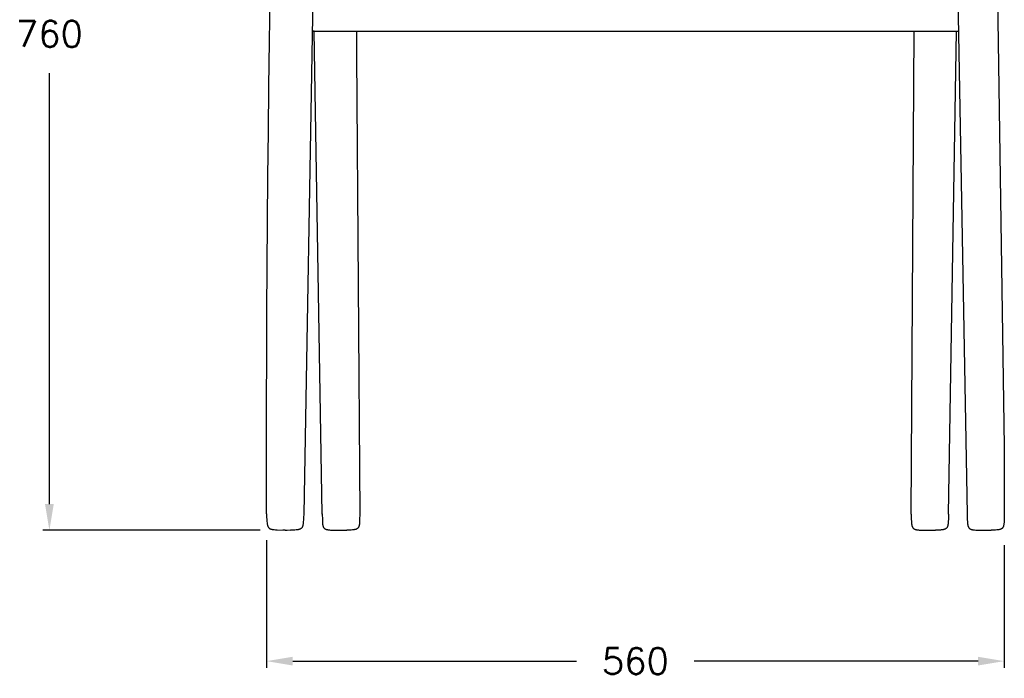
# Model space of a CAD drawing. Extents: x 27336 to 31322, y 10402 to 12001.
# Tile 1 of 12: x 27336 to 28089, y 10402 to 10906. Entities that reach past the tile are written whole.
import ezdxf

# ---------------------------------------------------------------- set-up
doc = ezdxf.new("R2010")
doc.units = 0
doc.header["$LTSCALE"] = 0.5
doc.layers.get('DEFPOINTS').update_dxf_attribs({"linetype": 'CONTINUOUS'})
doc.layers.add('Visible Lines', color=7, linetype='CONTINUOUS', true_color=0x000000)
doc.styles.get("Standard").update_dxf_attribs({"font": 'txt.shx', "bigfont": 'bigfont.shx'})
doc.dimstyles.new('STANDARD_ACAD', dxfattribs={"dimtxt": 0.18, "dimasz": 0.18, "dimexe": 0.18, "dimexo": 0.0625, "dimgap": 0.09, "dimtad": 0, "dimtih": 1, "dimtoh": 1, "dimdec": 4, "dimzin": 0, "dimdsep": 46, "dimtxsty": 'Standard', "dimcen": 0.09, "dimadec": 0, "dimazin": 0, "dimtfac": 1, "dimtdec": 4, "dimtofl": 0, "dimtmove": 0, "dimatfit": 3, "dimfxl": 1, "dimtolj": 1, "dimtzin": 0, "dimarcsym": 0})

# ---------------------------------------------------------------- blocks, each defined once
blk = doc.blocks.new('*D355')
at = {"layer": 'DEFPOINTS', "color": 0, "transparency": 16777216}
for p in [(27525.15, 10527.81), (28089.29, 10523.8), (27525.15, 10415.17)]:
    blk.add_point(p, dxfattribs=at)
at = {"layer": 'Visible Lines', "color": 0, "lineweight": -2, "transparency": 16777216}
for p, q in [((27525.15, 10507.81), (27525.15, 10410.17)), ((28089.29, 10503.8), (28089.29, 10410.17)), ((27545.15, 10415.17), (27762.22, 10415.17)), ((28069.29, 10415.17), (27852.22, 10415.17))]:
    blk.add_line(p, q, dxfattribs=at)
at = {"layer": 'Visible Lines', "color": 0, "transparency": 16777216}
for points in [[(27545.15, 10418.5), (27545.15, 10411.84), (27525.15, 10415.17)], [(28069.29, 10418.5), (28069.29, 10411.84), (28089.29, 10415.17)]]:
    blk.add_solid(points, dxfattribs=at)
at = {"layer": 'Visible Lines', "color": 0, "transparency": 16777216, "insert": (27807.22, 10415.17), "char_height": 20, "attachment_point": 5}
blk.add_mtext('\\A1;560', dxfattribs=at)
blk = doc.blocks.new('*D356')
at = {"layer": 'DEFPOINTS', "color": 0, "transparency": 16777216}
for p in [(27359.12, 11274.51), (27520.65, 11274.51), (27540.26, 10515.26)]:
    blk.add_point(p, dxfattribs=at)
at = {"layer": 'Visible Lines', "color": 0, "lineweight": -2, "transparency": 16777216}
for p, q in [((27500.65, 11274.51), (27354.12, 11274.51)), ((27359.12, 11254.51), (27359.12, 10924.88)), ((27359.12, 10535.26), (27359.12, 10864.88)), ((27520.26, 10515.26), (27354.12, 10515.26))]:
    blk.add_line(p, q, dxfattribs=at)
at = {"layer": 'Visible Lines', "color": 0, "transparency": 16777216}
for points in [[(27355.78, 11254.51), (27362.45, 11254.51), (27359.12, 11274.51)], [(27355.78, 10535.26), (27362.45, 10535.26), (27359.12, 10515.26)]]:
    blk.add_solid(points, dxfattribs=at)
at = {"layer": 'Visible Lines', "color": 0, "transparency": 16777216, "insert": (27359.12, 10894.88), "char_height": 20, "attachment_point": 5}
blk.add_mtext('\\A1;760', dxfattribs=at)

msp = doc.modelspace()

# ---------------------------------------------------------------- linework, layer by layer
at = {"layer": 'Visible Lines', "color": 0}
for p, q in [((28080.73, 11154.53), (28089.3, 10579.26)), ((27561.2, 10951.96), (27553.56, 10527.52)), ((28053.29, 10951.96), (28060.93, 10527.52)), ((27527.4, 10889), (27527.93, 10923.41)), ((27559.73, 10896.96), (28054.49, 10896.99)), ((27561.64, 10896.95), (27559.73, 10896.95)), ((27567.79, 10527.51), (27561.64, 10896.96)), ((27593.95, 10896.96), (27594, 10878.68)), ((27671.82, 10896.95), (27671.82, 10896.96)), ((27692.67, 10896.96), (27692.67, 10896.95)), ((27921.82, 10896.96), (27921.82, 10896.95)), ((27942.67, 10896.95), (27942.67, 10896.96)), ((28018.07, 10527.51), (28020.36, 10896.96)), ((28046.7, 10527.51), (28052.84, 10896.96)), ((27526.94, 10854.59), (27527.4, 10889)), ((27594, 10878.68), (27596.4, 10527.81)), ((27526.54, 10820.18), (27526.94, 10854.59)), ((27526.2, 10785.76), (27526.54, 10820.18)), ((27525.92, 10751.35), (27526.2, 10785.76)), ((27525.68, 10716.93), (27525.92, 10751.35)), ((27525.49, 10682.51), (27525.68, 10716.93)), ((27525.35, 10648.09), (27525.49, 10682.51)), ((27525.25, 10613.68), (27525.35, 10648.09)), ((27525.18, 10579.26), (27525.25, 10613.68)), ((27525.15, 10544.84), (27525.18, 10579.26)), ((28089.3, 10579.26), (28089.34, 10527.81)), ((27525.15, 10527.81), (27525.15, 10544.84)), ((27525.15, 10527.81), (27525.23, 10525.26)), ((27553.56, 10527.52), (27553.48, 10524.97)), ((27567.8, 10527.81), (27567.84, 10523.15)), ((27596.4, 10527.81), (27596.37, 10523.15)), ((28018.07, 10527.51), (28018.18, 10523.7)), ((28046.7, 10527.51), (28046.59, 10523.7)), ((28060.95, 10527.81), (28060.99, 10524.26)), ((28089.34, 10527.81), (28089.3, 10524.26)), ((27525.23, 10525.26), (27525.32, 10523.44)), ((27525.32, 10523.44), (27525.42, 10522.08)), ((27525.42, 10522.08), (27525.53, 10521.02)), ((27525.53, 10521.02), (27525.58, 10520.6)), ((27525.58, 10520.6), (27525.65, 10520.18)), ((27525.65, 10520.18), (27525.71, 10519.83)), ((27525.71, 10519.83), (27525.78, 10519.49)), ((27525.78, 10519.49), (27525.85, 10519.2)), ((27525.85, 10519.2), (27525.89, 10519.06)), ((27525.89, 10519.06), (27525.93, 10518.91)), ((27525.93, 10518.91), (27526, 10518.69)), ((27526, 10518.69), (27526.04, 10518.57)), ((27526.04, 10518.57), (27526.08, 10518.46)), ((27552.78, 10518.62), (27552.71, 10518.4)), ((27552.82, 10518.77), (27552.78, 10518.62)), ((27552.86, 10518.91), (27552.82, 10518.77)), ((27552.93, 10519.2), (27552.86, 10518.91)), ((27553, 10519.54), (27552.93, 10519.2)), ((27553.06, 10519.89), (27553, 10519.54)), ((27553.13, 10520.31), (27553.06, 10519.89)), ((27553.18, 10520.73), (27553.13, 10520.31)), ((27553.29, 10521.79), (27553.18, 10520.73)), ((27553.39, 10523.15), (27553.29, 10521.79)), ((27553.48, 10524.97), (27553.39, 10523.15)), ((27567.84, 10523.15), (27567.87, 10522.07)), ((27567.87, 10522.07), (27567.94, 10520.98)), ((27567.94, 10520.98), (27567.98, 10520.55)), ((27567.98, 10520.55), (27568.02, 10520.11)), ((27568.02, 10520.11), (27568.07, 10519.75)), ((27568.07, 10519.75), (27568.12, 10519.4)), ((27568.12, 10519.4), (27568.18, 10519.12)), ((27568.18, 10519.12), (27568.23, 10518.84)), ((27568.23, 10518.84), (27568.27, 10518.71)), ((27568.27, 10518.71), (27568.3, 10518.57)), ((27568.3, 10518.57), (27568.34, 10518.43)), ((27595.9, 10518.57), (27595.86, 10518.43)), ((27595.94, 10518.71), (27595.9, 10518.57)), ((27595.97, 10518.84), (27595.94, 10518.71)), ((27596.03, 10519.12), (27595.97, 10518.84)), ((27596.08, 10519.4), (27596.03, 10519.12)), ((27596.14, 10519.75), (27596.08, 10519.4)), ((27596.18, 10520.11), (27596.14, 10519.75)), ((27596.23, 10520.55), (27596.18, 10520.11)), ((27596.27, 10520.98), (27596.23, 10520.55)), ((27596.33, 10522.07), (27596.27, 10520.98)), ((27596.37, 10523.15), (27596.33, 10522.07)), ((28018.18, 10523.7), (28018.27, 10522)), ((28018.27, 10522), (28018.36, 10520.85)), ((28018.36, 10520.85), (28018.43, 10520.27)), ((28018.43, 10520.27), (28018.46, 10520)), ((28018.46, 10520), (28018.52, 10519.65)), ((28018.52, 10519.65), (28018.58, 10519.3)), ((28018.58, 10519.3), (28018.64, 10519.01)), ((28018.64, 10519.01), (28018.68, 10518.86)), ((28018.68, 10518.86), (28018.71, 10518.72)), ((28018.71, 10518.72), (28018.75, 10518.59)), ((28018.75, 10518.59), (28018.78, 10518.47)), ((28046.02, 10518.59), (28045.99, 10518.47)), ((28046.06, 10518.72), (28046.02, 10518.59)), ((28046.09, 10518.86), (28046.06, 10518.72)), ((28046.13, 10519.01), (28046.09, 10518.86)), ((28046.19, 10519.3), (28046.13, 10519.01)), ((28046.25, 10519.65), (28046.19, 10519.3)), ((28046.31, 10520), (28046.25, 10519.65)), ((28046.34, 10520.27), (28046.31, 10520)), ((28046.41, 10520.85), (28046.34, 10520.27)), ((28046.5, 10522), (28046.41, 10520.85)), ((28046.59, 10523.7), (28046.5, 10522)), ((28060.99, 10524.26), (28061.02, 10523.33)), ((28061.02, 10523.33), (28061.09, 10521.94)), ((28061.09, 10521.94), (28061.17, 10520.86)), ((28061.17, 10520.86), (28061.22, 10520.43)), ((28061.22, 10520.43), (28061.28, 10520)), ((28061.28, 10520), (28061.33, 10519.64)), ((28061.33, 10519.64), (28061.4, 10519.29)), ((28061.4, 10519.29), (28061.46, 10519)), ((28061.46, 10519), (28061.5, 10518.85)), ((28061.5, 10518.85), (28061.53, 10518.7)), ((28061.53, 10518.7), (28061.6, 10518.47)), ((28088.75, 10518.7), (28088.69, 10518.47)), ((28088.79, 10518.85), (28088.75, 10518.7)), ((28088.83, 10519), (28088.79, 10518.85)), ((28088.89, 10519.29), (28088.83, 10519)), ((28088.96, 10519.64), (28088.89, 10519.29)), ((28089.01, 10520), (28088.96, 10519.64)), ((28089.07, 10520.43), (28089.01, 10520)), ((28089.11, 10520.86), (28089.07, 10520.43)), ((28089.2, 10521.94), (28089.11, 10520.86)), ((28089.27, 10523.33), (28089.2, 10521.94)), ((28089.3, 10524.26), (28089.27, 10523.33)), ((27526.08, 10518.46), (27526.12, 10518.35)), ((27526.12, 10518.35), (27526.17, 10518.24)), ((27526.17, 10518.24), (27526.22, 10518.13)), ((27526.22, 10518.13), (27526.27, 10518.02)), ((27526.27, 10518.02), (27526.31, 10517.93)), ((27526.31, 10517.93), (27526.36, 10517.84)), ((27526.36, 10517.84), (27526.41, 10517.75)), ((27526.41, 10517.75), (27526.47, 10517.66)), ((27526.47, 10517.66), (27526.52, 10517.58)), ((27526.52, 10517.58), (27526.57, 10517.51)), ((27526.57, 10517.51), (27526.62, 10517.43)), ((27526.62, 10517.43), (27526.68, 10517.36)), ((27526.68, 10517.36), (27526.74, 10517.28)), ((27526.74, 10517.28), (27526.8, 10517.21)), ((27526.8, 10517.21), (27526.87, 10517.15)), ((27526.87, 10517.15), (27526.93, 10517.08)), ((27526.93, 10517.08), (27527, 10517.01)), ((27527, 10517.01), (27527.07, 10516.95)), ((27527.07, 10516.95), (27527.14, 10516.89)), ((27527.14, 10516.89), (27527.22, 10516.83)), ((27527.22, 10516.83), (27527.29, 10516.78)), ((27527.29, 10516.78), (27527.37, 10516.73)), ((27527.37, 10516.73), (27527.45, 10516.67)), ((27527.45, 10516.67), (27527.53, 10516.63)), ((27527.53, 10516.63), (27527.61, 10516.57)), ((27527.61, 10516.57), (27527.7, 10516.53)), ((27527.7, 10516.53), (27527.8, 10516.48)), ((27527.8, 10516.48), (27527.89, 10516.44)), ((27527.89, 10516.44), (27528, 10516.39)), ((27528, 10516.39), (27528.11, 10516.34)), ((27528.11, 10516.34), (27528.22, 10516.3)), ((27528.22, 10516.3), (27528.33, 10516.26)), ((27528.33, 10516.26), (27528.45, 10516.22)), ((27528.45, 10516.22), (27528.56, 10516.18)), ((27528.56, 10516.18), (27528.79, 10516.12)), ((27528.79, 10516.12), (27528.95, 10516.08)), ((27528.95, 10516.08), (27529.1, 10516.04)), ((27529.1, 10516.04), (27529.42, 10515.97)), ((27529.42, 10515.97), (27529.74, 10515.92)), ((27529.74, 10515.92), (27530.06, 10515.87)), ((27530.06, 10515.87), (27530.48, 10515.81)), ((27530.48, 10515.81), (27530.91, 10515.76)), ((27530.91, 10515.76), (27531.96, 10515.68)), ((27531.96, 10515.68), (27533.33, 10515.61)), ((27533.33, 10515.61), (27543.56, 10515.27)), ((27539.5, 10515.26), (27537.7, 10515.26)), ((27539.5, 10515.26), (27541.01, 10515.26)), ((27545.38, 10515.32), (27543.56, 10515.27)), ((27546.75, 10515.39), (27545.38, 10515.32)), ((27547.81, 10515.47), (27546.75, 10515.39)), ((27548.23, 10515.52), (27547.81, 10515.47)), ((27548.65, 10515.58), (27548.23, 10515.52)), ((27548.97, 10515.63), (27548.65, 10515.58)), ((27549.29, 10515.68), (27548.97, 10515.63)), ((27549.61, 10515.75), (27549.29, 10515.68)), ((27549.76, 10515.79), (27549.61, 10515.75)), ((27549.92, 10515.83), (27549.76, 10515.79)), ((27550.15, 10515.89), (27549.92, 10515.83)), ((27550.26, 10515.93), (27550.15, 10515.89)), ((27550.38, 10515.97), (27550.26, 10515.93)), ((27550.49, 10516.01), (27550.38, 10515.97)), ((27550.6, 10516.05), (27550.49, 10516.01)), ((27550.71, 10516.1), (27550.6, 10516.05)), ((27550.82, 10516.15), (27550.71, 10516.1)), ((27550.92, 10516.19), (27550.82, 10516.15)), ((27551.01, 10516.24), (27550.92, 10516.19)), ((27551.1, 10516.28), (27551.01, 10516.24)), ((27551.18, 10516.34), (27551.1, 10516.28)), ((27551.26, 10516.38), (27551.18, 10516.34)), ((27551.34, 10516.44), (27551.26, 10516.38)), ((27551.42, 10516.49), (27551.34, 10516.44)), ((27551.5, 10516.54), (27551.42, 10516.49)), ((27551.57, 10516.6), (27551.5, 10516.54)), ((27551.64, 10516.66), (27551.57, 10516.6)), ((27551.71, 10516.72), (27551.64, 10516.66)), ((27551.78, 10516.79), (27551.71, 10516.72)), ((27551.84, 10516.86), (27551.78, 10516.79)), ((27551.91, 10516.92), (27551.84, 10516.86)), ((27551.97, 10516.99), (27551.91, 10516.92)), ((27552.03, 10517.07), (27551.97, 10516.99)), ((27552.09, 10517.14), (27552.03, 10517.07)), ((27552.14, 10517.22), (27552.09, 10517.14)), ((27552.19, 10517.29), (27552.14, 10517.22)), ((27552.25, 10517.37), (27552.19, 10517.29)), ((27552.3, 10517.46), (27552.25, 10517.37)), ((27552.35, 10517.55), (27552.3, 10517.46)), ((27552.4, 10517.64), (27552.35, 10517.55)), ((27552.44, 10517.73), (27552.4, 10517.64)), ((27552.49, 10517.84), (27552.44, 10517.73)), ((27552.54, 10517.95), (27552.49, 10517.84)), ((27552.59, 10518.06), (27552.54, 10517.95)), ((27552.63, 10518.17), (27552.59, 10518.06)), ((27552.67, 10518.28), (27552.63, 10518.17)), ((27552.71, 10518.4), (27552.67, 10518.28)), ((27568.34, 10518.43), (27568.39, 10518.29)), ((27568.39, 10518.29), (27568.42, 10518.19)), ((27568.42, 10518.19), (27568.46, 10518.08)), ((27568.46, 10518.08), (27568.5, 10517.97)), ((27568.5, 10517.97), (27568.55, 10517.86)), ((27568.55, 10517.86), (27568.59, 10517.77)), ((27568.59, 10517.77), (27568.64, 10517.67)), ((27568.64, 10517.67), (27568.68, 10517.58)), ((27568.68, 10517.58), (27568.73, 10517.49)), ((27568.73, 10517.49), (27568.78, 10517.4)), ((27568.78, 10517.4), (27568.83, 10517.32)), ((27568.83, 10517.32), (27568.89, 10517.24)), ((27568.89, 10517.24), (27568.94, 10517.17)), ((27568.94, 10517.17), (27569, 10517.09)), ((27569, 10517.09), (27569.06, 10517.02)), ((27569.06, 10517.02), (27569.12, 10516.94)), ((27569.12, 10516.94), (27569.19, 10516.87)), ((27569.19, 10516.87), (27569.25, 10516.81)), ((27569.25, 10516.81), (27569.32, 10516.74)), ((27569.32, 10516.74), (27569.39, 10516.68)), ((27569.39, 10516.68), (27569.47, 10516.62)), ((27569.47, 10516.62), (27569.54, 10516.56)), ((27569.54, 10516.56), (27569.62, 10516.5)), ((27569.62, 10516.5), (27569.7, 10516.45)), ((27569.7, 10516.45), (27569.78, 10516.39)), ((27569.78, 10516.39), (27569.87, 10516.34)), ((27569.87, 10516.34), (27569.96, 10516.29)), ((27569.96, 10516.29), (27570.06, 10516.24)), ((27570.06, 10516.24), (27570.15, 10516.19)), ((27570.15, 10516.19), (27570.26, 10516.15)), ((27570.26, 10516.15), (27570.36, 10516.1)), ((27570.36, 10516.1), (27570.47, 10516.06)), ((27570.47, 10516.06), (27570.58, 10516.02)), ((27570.58, 10516.02), (27570.7, 10515.97)), ((27570.7, 10515.97), (27570.83, 10515.93)), ((27570.83, 10515.93), (27570.95, 10515.89)), ((27570.95, 10515.89), (27571.08, 10515.86)), ((27571.08, 10515.86), (27571.23, 10515.82)), ((27571.23, 10515.82), (27571.38, 10515.78)), ((27571.38, 10515.78), (27571.68, 10515.72)), ((27571.68, 10515.72), (27571.92, 10515.67)), ((27571.92, 10515.67), (27572.39, 10515.59)), ((27572.39, 10515.59), (27572.83, 10515.53)), ((27572.83, 10515.53), (27573.28, 10515.49)), ((27573.28, 10515.49), (27574.2, 10515.41)), ((27574.2, 10515.41), (27575.94, 10515.32)), ((27575.94, 10515.32), (27577.7, 10515.27)), ((27577.7, 10515.27), (27586.51, 10515.27)), ((27588.27, 10515.32), (27586.51, 10515.27)), ((27590, 10515.41), (27588.27, 10515.32)), ((27590.93, 10515.49), (27590, 10515.41)), ((27591.37, 10515.53), (27590.93, 10515.49)), ((27591.81, 10515.59), (27591.37, 10515.53)), ((27592.28, 10515.67), (27591.81, 10515.59)), ((27592.53, 10515.72), (27592.28, 10515.67)), ((27592.83, 10515.78), (27592.53, 10515.72)), ((27592.98, 10515.82), (27592.83, 10515.78)), ((27593.13, 10515.86), (27592.98, 10515.82)), ((27593.25, 10515.89), (27593.13, 10515.86)), ((27593.38, 10515.93), (27593.25, 10515.89)), ((27593.5, 10515.97), (27593.38, 10515.93)), ((27593.63, 10516.02), (27593.5, 10515.97)), ((27593.74, 10516.06), (27593.63, 10516.02)), ((27593.84, 10516.1), (27593.74, 10516.06)), ((27593.95, 10516.15), (27593.84, 10516.1)), ((27594.05, 10516.19), (27593.95, 10516.15)), ((27594.15, 10516.24), (27594.05, 10516.19)), ((27594.24, 10516.29), (27594.15, 10516.24)), ((27594.33, 10516.34), (27594.24, 10516.29)), ((27594.42, 10516.39), (27594.33, 10516.34)), ((27594.5, 10516.45), (27594.42, 10516.39)), ((27594.58, 10516.5), (27594.5, 10516.45)), ((27594.66, 10516.56), (27594.58, 10516.5)), ((27594.74, 10516.62), (27594.66, 10516.56)), ((27594.81, 10516.68), (27594.74, 10516.62)), ((27594.88, 10516.74), (27594.81, 10516.68)), ((27594.95, 10516.81), (27594.88, 10516.74)), ((27595.02, 10516.87), (27594.95, 10516.81)), ((27595.08, 10516.94), (27595.02, 10516.87)), ((27595.14, 10517.02), (27595.08, 10516.94)), ((27595.2, 10517.09), (27595.14, 10517.02)), ((27595.26, 10517.17), (27595.2, 10517.09)), ((27595.32, 10517.24), (27595.26, 10517.17)), ((27595.37, 10517.32), (27595.32, 10517.24)), ((27595.42, 10517.4), (27595.37, 10517.32)), ((27595.47, 10517.49), (27595.42, 10517.4)), ((27595.52, 10517.58), (27595.47, 10517.49)), ((27595.57, 10517.67), (27595.52, 10517.58)), ((27595.61, 10517.77), (27595.57, 10517.67)), ((27595.66, 10517.86), (27595.61, 10517.77)), ((27595.7, 10517.97), (27595.66, 10517.86)), ((27595.74, 10518.08), (27595.7, 10517.97)), ((27595.78, 10518.19), (27595.74, 10518.08)), ((27595.82, 10518.29), (27595.78, 10518.19)), ((27595.86, 10518.43), (27595.82, 10518.29)), ((28018.78, 10518.47), (28018.82, 10518.35)), ((28018.82, 10518.35), (28018.86, 10518.23)), ((28018.86, 10518.23), (28018.9, 10518.12)), ((28018.9, 10518.12), (28018.94, 10518.01)), ((28018.94, 10518.01), (28018.98, 10517.91)), ((28018.98, 10517.91), (28019.03, 10517.8)), ((28019.03, 10517.8), (28019.07, 10517.71)), ((28019.07, 10517.71), (28019.12, 10517.62)), ((28019.12, 10517.62), (28019.17, 10517.53)), ((28019.17, 10517.53), (28019.22, 10517.44)), ((28019.22, 10517.44), (28019.27, 10517.35)), ((28019.27, 10517.35), (28019.32, 10517.27)), ((28019.32, 10517.27), (28019.38, 10517.19)), ((28019.38, 10517.19), (28019.43, 10517.12)), ((28019.43, 10517.12), (28019.49, 10517.04)), ((28019.49, 10517.04), (28019.55, 10516.97)), ((28019.55, 10516.97), (28019.61, 10516.9)), ((28019.61, 10516.9), (28019.68, 10516.84)), ((28019.68, 10516.84), (28019.75, 10516.77)), ((28019.75, 10516.77), (28019.82, 10516.71)), ((28019.82, 10516.71), (28019.89, 10516.64)), ((28019.89, 10516.64), (28019.96, 10516.58)), ((28019.96, 10516.58), (28020.03, 10516.53)), ((28020.03, 10516.53), (28020.11, 10516.47)), ((28020.11, 10516.47), (28020.19, 10516.42)), ((28020.19, 10516.42), (28020.27, 10516.37)), ((28020.27, 10516.37), (28020.36, 10516.32)), ((28020.36, 10516.32), (28020.45, 10516.27)), ((28020.45, 10516.27), (28020.54, 10516.22)), ((28020.54, 10516.22), (28020.63, 10516.17)), ((28020.63, 10516.17), (28020.74, 10516.13)), ((28020.74, 10516.13), (28020.81, 10516.09)), ((28020.81, 10516.09), (28020.89, 10516.06)), ((28020.89, 10516.06), (28021.05, 10516)), ((28021.05, 10516), (28021.18, 10515.96)), ((28021.18, 10515.96), (28021.3, 10515.92)), ((28021.3, 10515.92), (28021.42, 10515.88)), ((28021.42, 10515.88), (28021.55, 10515.84)), ((28021.55, 10515.84), (28021.69, 10515.81)), ((28021.69, 10515.81), (28021.84, 10515.77)), ((28021.84, 10515.77), (28022.13, 10515.71)), ((28022.13, 10515.71), (28022.49, 10515.64)), ((28022.49, 10515.64), (28022.84, 10515.59)), ((28022.84, 10515.59), (28023.27, 10515.53)), ((28023.27, 10515.53), (28023.7, 10515.48)), ((28023.7, 10515.48), (28024.24, 10515.43)), ((28024.24, 10515.43), (28024.82, 10515.39)), ((28024.82, 10515.39), (28026.49, 10515.31)), ((28026.49, 10515.31), (28028.03, 10515.27)), ((28028.03, 10515.27), (28036.74, 10515.27)), ((28038.28, 10515.31), (28036.74, 10515.27)), ((28039.95, 10515.39), (28038.28, 10515.31)), ((28040.53, 10515.43), (28039.95, 10515.39)), ((28041.07, 10515.48), (28040.53, 10515.43)), ((28041.5, 10515.53), (28041.07, 10515.48)), ((28041.93, 10515.59), (28041.5, 10515.53)), ((28042.28, 10515.64), (28041.93, 10515.59)), ((28042.64, 10515.71), (28042.28, 10515.64)), ((28042.93, 10515.77), (28042.64, 10515.71)), ((28043.08, 10515.81), (28042.93, 10515.77)), ((28043.22, 10515.84), (28043.08, 10515.81)), ((28043.35, 10515.88), (28043.22, 10515.84)), ((28043.47, 10515.92), (28043.35, 10515.88)), ((28043.59, 10515.96), (28043.47, 10515.92)), ((28043.72, 10516), (28043.59, 10515.96)), ((28043.88, 10516.06), (28043.72, 10516)), ((28043.96, 10516.09), (28043.88, 10516.06)), ((28044.03, 10516.13), (28043.96, 10516.09)), ((28044.14, 10516.17), (28044.03, 10516.13)), ((28044.23, 10516.22), (28044.14, 10516.17)), ((28044.32, 10516.27), (28044.23, 10516.22)), ((28044.41, 10516.32), (28044.32, 10516.27)), ((28044.5, 10516.37), (28044.41, 10516.32)), ((28044.58, 10516.42), (28044.5, 10516.37)), ((28044.66, 10516.47), (28044.58, 10516.42)), ((28044.74, 10516.53), (28044.66, 10516.47)), ((28044.81, 10516.58), (28044.74, 10516.53)), ((28044.88, 10516.64), (28044.81, 10516.58)), ((28044.95, 10516.71), (28044.88, 10516.64)), ((28045.02, 10516.77), (28044.95, 10516.71)), ((28045.09, 10516.84), (28045.02, 10516.77)), ((28045.16, 10516.9), (28045.09, 10516.84)), ((28045.22, 10516.97), (28045.16, 10516.9)), ((28045.28, 10517.04), (28045.22, 10516.97)), ((28045.34, 10517.12), (28045.28, 10517.04)), ((28045.39, 10517.19), (28045.34, 10517.12)), ((28045.45, 10517.27), (28045.39, 10517.19)), ((28045.5, 10517.35), (28045.45, 10517.27)), ((28045.55, 10517.44), (28045.5, 10517.35)), ((28045.6, 10517.53), (28045.55, 10517.44)), ((28045.65, 10517.62), (28045.6, 10517.53)), ((28045.7, 10517.71), (28045.65, 10517.62)), ((28045.74, 10517.8), (28045.7, 10517.71)), ((28045.79, 10517.91), (28045.74, 10517.8)), ((28045.83, 10518.01), (28045.79, 10517.91)), ((28045.87, 10518.12), (28045.83, 10518.01)), ((28045.91, 10518.23), (28045.87, 10518.12)), ((28045.95, 10518.35), (28045.91, 10518.23)), ((28045.99, 10518.47), (28045.95, 10518.35)), ((28061.6, 10518.47), (28061.64, 10518.35)), ((28061.64, 10518.35), (28061.68, 10518.24)), ((28061.68, 10518.24), (28061.72, 10518.12)), ((28061.72, 10518.12), (28061.76, 10518.01)), ((28061.76, 10518.01), (28061.81, 10517.9)), ((28061.81, 10517.9), (28061.86, 10517.79)), ((28061.86, 10517.79), (28061.91, 10517.69)), ((28061.91, 10517.69), (28061.95, 10517.6)), ((28061.95, 10517.6), (28062, 10517.51)), ((28062, 10517.51), (28062.05, 10517.42)), ((28062.05, 10517.42), (28062.1, 10517.34)), ((28062.1, 10517.34), (28062.16, 10517.26)), ((28062.16, 10517.26), (28062.21, 10517.18)), ((28062.21, 10517.18), (28062.27, 10517.11)), ((28062.27, 10517.11), (28062.33, 10517.04)), ((28062.33, 10517.04), (28062.39, 10516.96)), ((28062.39, 10516.96), (28062.45, 10516.89)), ((28062.45, 10516.89), (28062.52, 10516.82)), ((28062.52, 10516.82), (28062.59, 10516.76)), ((28062.59, 10516.76), (28062.66, 10516.69)), ((28062.66, 10516.69), (28062.73, 10516.63)), ((28062.73, 10516.63), (28062.8, 10516.57)), ((28062.8, 10516.57), (28062.88, 10516.52)), ((28062.88, 10516.52), (28062.96, 10516.46)), ((28062.96, 10516.46), (28063.03, 10516.41)), ((28063.03, 10516.41), (28063.11, 10516.36)), ((28063.11, 10516.36), (28063.2, 10516.31)), ((28063.2, 10516.31), (28063.29, 10516.26)), ((28063.29, 10516.26), (28063.39, 10516.21)), ((28063.39, 10516.21), (28063.48, 10516.17)), ((28063.48, 10516.17), (28063.59, 10516.12)), ((28063.59, 10516.12), (28063.7, 10516.07)), ((28063.7, 10516.07), (28063.82, 10516.03)), ((28063.82, 10516.03), (28063.93, 10515.98)), ((28063.93, 10515.98), (28064.05, 10515.94)), ((28064.05, 10515.94), (28064.16, 10515.91)), ((28064.16, 10515.91), (28064.4, 10515.84)), ((28064.4, 10515.84), (28064.56, 10515.8)), ((28064.56, 10515.8), (28064.72, 10515.76)), ((28064.72, 10515.76), (28065.04, 10515.69)), ((28065.04, 10515.69), (28065.37, 10515.63)), ((28065.37, 10515.63), (28065.69, 10515.58)), ((28065.69, 10515.58), (28066.12, 10515.53)), ((28066.12, 10515.53), (28066.55, 10515.48)), ((28066.55, 10515.48), (28067.63, 10515.39)), ((28067.63, 10515.39), (28069.03, 10515.32)), ((28069.03, 10515.32), (28070.89, 10515.27)), ((28070.89, 10515.27), (28079.4, 10515.27)), ((28081.26, 10515.32), (28079.4, 10515.27)), ((28082.65, 10515.39), (28081.26, 10515.32)), ((28083.74, 10515.48), (28082.65, 10515.39)), ((28084.17, 10515.53), (28083.74, 10515.48)), ((28084.6, 10515.58), (28084.17, 10515.53)), ((28084.92, 10515.63), (28084.6, 10515.58)), ((28085.25, 10515.69), (28084.92, 10515.63)), ((28085.57, 10515.76), (28085.25, 10515.69)), ((28085.73, 10515.8), (28085.57, 10515.76)), ((28085.89, 10515.84), (28085.73, 10515.8)), ((28086.13, 10515.91), (28085.89, 10515.84)), ((28086.24, 10515.94), (28086.13, 10515.91)), ((28086.36, 10515.98), (28086.24, 10515.94)), ((28086.47, 10516.03), (28086.36, 10515.98)), ((28086.59, 10516.07), (28086.47, 10516.03)), ((28086.7, 10516.12), (28086.59, 10516.07)), ((28086.81, 10516.17), (28086.7, 10516.12)), ((28086.9, 10516.21), (28086.81, 10516.17)), ((28086.99, 10516.26), (28086.9, 10516.21)), ((28087.08, 10516.31), (28086.99, 10516.26)), ((28087.17, 10516.36), (28087.08, 10516.31)), ((28087.25, 10516.41), (28087.17, 10516.36)), ((28087.33, 10516.46), (28087.25, 10516.41)), ((28087.41, 10516.52), (28087.33, 10516.46)), ((28087.49, 10516.57), (28087.41, 10516.52)), ((28087.56, 10516.63), (28087.49, 10516.57)), ((28087.63, 10516.69), (28087.56, 10516.63)), ((28087.7, 10516.76), (28087.63, 10516.69)), ((28087.77, 10516.82), (28087.7, 10516.76)), ((28087.84, 10516.89), (28087.77, 10516.82)), ((28087.9, 10516.96), (28087.84, 10516.89)), ((28087.96, 10517.04), (28087.9, 10516.96)), ((28088.02, 10517.11), (28087.96, 10517.04)), ((28088.08, 10517.18), (28088.02, 10517.11)), ((28088.13, 10517.26), (28088.08, 10517.18)), ((28088.18, 10517.34), (28088.13, 10517.26)), ((28088.23, 10517.42), (28088.18, 10517.34)), ((28088.29, 10517.51), (28088.23, 10517.42)), ((28088.34, 10517.6), (28088.29, 10517.51)), ((28088.38, 10517.69), (28088.34, 10517.6)), ((28088.43, 10517.79), (28088.38, 10517.69)), ((28088.48, 10517.9), (28088.43, 10517.79)), ((28088.53, 10518.01), (28088.48, 10517.9)), ((28088.57, 10518.12), (28088.53, 10518.01)), ((28088.61, 10518.24), (28088.57, 10518.12)), ((28088.65, 10518.35), (28088.61, 10518.24)), ((28088.69, 10518.47), (28088.65, 10518.35))]:
    msp.add_line(p, q, dxfattribs=at)

# ---------------------------------------------------------------- dimensions: what is measured, and where the dimension line sits
dim = msp.add_linear_dim(base=(27359.12, 11274.51), p1=(27540.26, 10515.26), p2=(27520.65, 11274.51), angle=90, text='760', dimstyle='STANDARD_ACAD', override={"dimtxt": 20, "dimasz": 20, "dimexe": 5, "dimexo": 20, "dimgap": 20, "dimdec": 0, "dimtdec": 0, "dimtmove": 2}, dxfattribs=at)
dim.commit()
dim.dimension.update_dxf_attribs({"geometry": '*D356', "text_midpoint": (27359.12, 10894.88)})
dim = msp.add_linear_dim(base=(27525.15, 10415.17), p1=(28089.29, 10523.8), p2=(27525.15, 10527.81), text='560', dimstyle='STANDARD_ACAD', override={"dimtxt": 20, "dimasz": 20, "dimexe": 5, "dimexo": 20, "dimgap": 20, "dimdec": 0, "dimtdec": 0, "dimtmove": 2}, dxfattribs=at)
dim.commit()
dim.dimension.update_dxf_attribs({"geometry": '*D355', "text_midpoint": (27807.22, 10415.17)})

doc.saveas('drawing.dxf')
